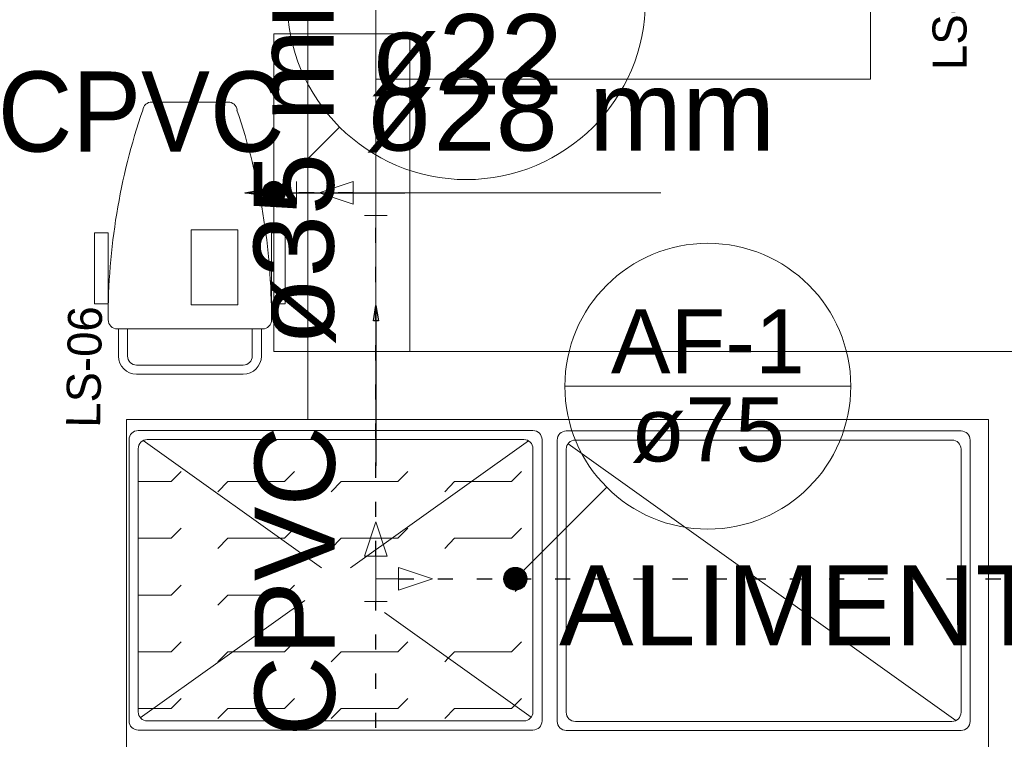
# Model space of a CAD drawing. Header units: millimetres. Extents: x -15 to 153, y -141 to 37.
# Tile 87 of 98: x 113.99 to 120.5, y 14.49 to 19.25. Entities that reach past the tile are written whole.
import ezdxf

# ---------------------------------------------------------------- set-up
doc = ezdxf.new("R2010")
doc.units = ezdxf.units.MM
doc.header["$MEASUREMENT"] = 0
doc.linetypes.add('DOT2', pattern=[3.175, 0, -3.175])
doc.layers.get('0').update_dxf_attribs({"color": 5, "lineweight": 20})
for name, color, linetype, lineweight in [('AF-Colunas', 4, 'Continuous', 30), ('AF-Indicação coluna', 5, 'Continuous', 20), ('AF-Textos coluna', 7, 'Continuous', 20), ('AQ-Colunas', 1, 'Continuous', 30), ('AQ-Conexões', 9, 'Continuous', 20), ('AQ-Indicação coluna', 5, 'Continuous', 20), ('AQ-Sentido tubo', 9, 'Continuous', 20), ('AQ-Textos coluna', 7, 'Continuous', 20), ('AQ-Textos tubo', 7, 'Continuous', 20), ('AQ-Tubos', 1, 'DOT2', 30), ('AQ-Tubos detalhe', 1, 'DOT2', 30)]:
    doc.layers.add(name, color=color, linetype=linetype, lineweight=lineweight)
doc.styles.add('Arial', font='arial.ttf')
doc.styles.add('romans.shx', font='txt')
doc.dimstyles.get("Standard").update_dxf_attribs({"dimtxt": 0.18, "dimasz": 0.18, "dimexe": 0.18, "dimexo": 0.0625, "dimgap": 0.09, "dimtad": 0, "dimtih": 1, "dimtoh": 1, "dimdec": 4, "dimzin": 0, "dimdsep": 46, "dimtxsty": 'Standard', "dimcen": 0.09, "dimadec": 0, "dimazin": 0, "dimtfac": 1, "dimtdec": 4, "dimtofl": 0, "dimtmove": 0, "dimatfit": 3, "dimfxl": 1, "dimtolj": 1, "dimtzin": 0, "dimarcsym": 0})

msp = doc.modelspace()

# ---------------------------------------------------------------- linework, layer by layer
for p, q in [((115.8972, 19.1522), (115.8972, 19.8572)), ((116.3472, 19.1522), (116.3472, 19.8572)), ((116.5722, 19.1522), (115.6722, 19.1522)), ((115.6722, 17.0522), (115.6722, 19.1522)), ((116.3472, 19.1522), (115.8972, 19.1522)), ((115.8972, 17.0522), (115.8972, 19.1522)), ((116.3472, 17.0522), (116.3472, 19.1522)), ((116.5722, 17.0522), (116.5722, 19.1522)), ((114.8652, 18.7022), (115.3692, 18.7022)), ((115.6722, 18.1022), (118.2309, 18.1022)), ((115.1262, 17.8577), (115.4337, 17.8577)), ((115.1262, 17.3612), (115.1262, 17.8577)), ((115.4337, 17.8577), (115.4337, 17.3612)), ((114.5772, 17.8367), (114.4872, 17.8367)), ((114.4872, 17.8367), (114.4872, 17.3672)), ((114.5772, 17.8367), (114.5772, 17.3672)), ((115.6572, 17.8367), (115.7472, 17.8367)), ((115.6572, 17.8367), (115.6572, 17.3672)), ((115.7472, 17.8367), (115.7472, 17.3672)), ((114.5772, 17.3672), (114.4872, 17.3672)), ((115.4337, 17.3612), (115.1262, 17.3612)), ((115.6572, 17.3672), (115.7472, 17.3672)), ((114.6372, 17.2022), (115.5972, 17.2022)), ((114.6447, 17.2022), (114.6447, 17.0222)), ((114.7047, 17.2022), (114.7047, 17.0222)), ((115.5297, 17.2022), (115.5297, 17.0222)), ((115.5897, 17.2022), (115.5897, 17.0222)), ((116.5722, 17.0522), (115.6722, 17.0522)), ((115.8972, 16.6022), (115.8972, 17.0522)), ((115.8972, 17.0522), (122.3472, 17.0522)), ((114.7647, 16.9622), (115.4697, 16.9622)), ((114.7647, 16.9022), (115.4697, 16.9022)), ((115.8972, 16.6022), (120.3972, 16.6022)), ((120.3972, 5.9522), (120.3972, 16.6022)), ((117.3852, 16.5302), (114.7752, 16.5302)), ((120.2157, 16.5272), (117.6057, 16.5272)), ((114.7152, 16.4702), (114.7152, 14.6102)), ((114.7752, 16.4102), (114.7752, 14.6702)), ((115.9872, 15.6227), (114.8082, 16.4642)), ((117.3252, 16.4702), (114.8352, 16.4702)), ((117.3552, 16.4627), (116.1792, 15.6227)), ((117.3852, 14.6702), (117.3852, 16.4102)), ((117.4452, 14.6102), (117.4452, 16.4702)), ((117.5457, 16.4672), (117.5457, 14.6072)), ((117.6057, 16.4072), (117.6057, 14.6672)), ((117.6177, 16.4432), (120.1812, 14.6132)), ((120.1557, 16.4672), (117.6657, 16.4672)), ((120.2157, 14.6672), (120.2157, 16.4072)), ((120.2757, 14.6072), (120.2757, 16.4672)), ((115.0587, 16.2587), (114.9927, 16.1927)), ((115.8087, 16.2587), (115.7427, 16.1927)), ((116.5587, 16.2587), (116.4927, 16.1927)), ((117.3087, 16.2587), (117.2427, 16.1927)), ((114.9927, 16.1927), (114.7752, 16.1927)), ((115.3677, 16.1927), (115.3017, 16.1252)), ((115.7427, 16.1927), (115.3677, 16.1927)), ((116.1177, 16.1927), (116.0517, 16.1252)), ((116.4927, 16.1927), (116.1177, 16.1927)), ((116.8677, 16.1927), (116.8017, 16.1252)), ((116.9757, 16.1927), (116.8677, 16.1927)), ((117.2427, 16.1927), (116.9757, 16.1927)), ((115.0587, 15.8837), (114.9927, 15.8177)), ((115.8087, 15.8837), (115.7427, 15.8177)), ((116.5587, 15.8837), (116.4927, 15.8177)), ((117.3087, 15.8837), (117.2427, 15.8177)), ((114.9927, 15.8177), (114.7752, 15.8177)), ((115.3677, 15.8177), (115.3017, 15.7502)), ((115.7157, 15.8177), (115.3677, 15.8177)), ((115.7427, 15.8177), (115.7157, 15.8177)), ((116.1177, 15.8177), (116.0517, 15.7502)), ((116.4507, 15.8177), (116.1177, 15.8177)), ((116.4927, 15.8177), (116.4507, 15.8177)), ((116.8677, 15.8177), (116.8017, 15.7502)), ((117.2427, 15.8177), (116.8677, 15.8177)), ((115.0587, 15.5087), (114.9927, 15.4427)), ((115.8087, 15.5087), (115.7427, 15.4427)), ((117.3087, 15.5087), (117.2667, 15.4652)), ((114.9927, 15.4427), (114.7752, 15.4427)), ((115.3677, 15.4427), (115.3017, 15.3752)), ((115.7427, 15.4427), (115.3677, 15.4427)), ((115.8762, 15.4067), (114.7887, 14.6312)), ((117.3732, 14.6357), (116.4027, 15.3272)), ((115.0587, 15.1337), (114.9927, 15.0677)), ((115.8087, 15.1337), (115.7427, 15.0677)), ((116.5587, 15.1337), (116.4927, 15.0677)), ((117.3087, 15.1337), (117.2427, 15.0677)), ((114.9927, 15.0677), (114.7752, 15.0677)), ((115.3677, 15.0677), (115.3017, 15.0002)), ((115.3992, 15.0677), (115.3677, 15.0677)), ((115.7427, 15.0677), (115.3992, 15.0677)), ((116.1177, 15.0677), (116.0517, 15.0002)), ((116.4927, 15.0677), (116.1177, 15.0677)), ((116.8677, 15.0677), (116.8257, 15.0257)), ((117.2427, 15.0677), (116.8677, 15.0677)), ((116.8257, 15.0257), (116.8017, 15.0002)), ((115.0587, 14.7587), (114.9927, 14.6927)), ((115.8087, 14.7587), (115.7427, 14.6927)), ((116.5587, 14.7587), (116.4927, 14.6927)), ((117.3087, 14.7587), (117.2637, 14.7122)), ((114.8742, 14.6927), (114.7752, 14.6927)), ((114.9927, 14.6927), (114.8742, 14.6927)), ((115.3677, 14.6927), (115.3017, 14.6252)), ((115.7427, 14.6927), (115.3677, 14.6927)), ((116.1177, 14.6927), (116.0517, 14.6252)), ((116.4927, 14.6927), (116.1177, 14.6927)), ((116.8677, 14.6927), (116.8017, 14.6252)), ((117.2427, 14.6927), (116.8677, 14.6927)), ((117.2637, 14.7122), (117.2427, 14.6927)), ((114.8352, 14.6102), (117.3252, 14.6102)), ((117.6657, 14.6072), (120.1557, 14.6072)), ((114.7752, 14.5502), (117.3852, 14.5502)), ((117.6057, 14.5472), (120.2157, 14.5472))]:
    msp.add_line(p, q)
for points in [[(115.8972, 19.8572), (116.3472, 19.8572), (116.3472, 18.8522), (119.6172, 18.8522), (119.6172, 24.2522), (116.3472, 24.2522), (116.3472, 23.2472), (115.8972, 23.2472), (115.8972, 19.8572)], [(114.6972, 5.9522), (114.6972, 16.6022), (115.8972, 16.6022)]]:
    msp.add_lwpolyline(points)
for centre, radius, start, end in [((114.8652, 18.6422), 0.06, 90, 173.725), ((115.3692, 18.6422), 0.06, 6.27466, 90), ((118.8387, 17.2712), 4.2623, 161.148, 180.126), ((111.3942, 17.2712), 4.2623, 359.874, 18.8523), ((114.6372, 17.2622), 0.06, 180.11, 270), ((115.5972, 17.2622), 0.06, 270, 359.89), ((114.7647, 17.0222), 0.12, 180, 270), ((114.7647, 17.0222), 0.06, 180, 270), ((115.4697, 17.0222), 0.06, 270, 0), ((115.4697, 17.0222), 0.12, 270, 0), ((114.7752, 16.4702), 0.06, 90, 180), ((117.3852, 16.4702), 0.06, 0, 90), ((117.6057, 16.4672), 0.06, 90, 180), ((120.2157, 16.4672), 0.06, 0, 90), ((114.8352, 16.4102), 0.06, 90, 180), ((117.3252, 16.4102), 0.06, 0, 90), ((117.6657, 16.4072), 0.06, 90, 180), ((120.1557, 16.4072), 0.06, 0, 90), ((114.8352, 14.6702), 0.06, 180, 270), ((117.3252, 14.6702), 0.06, 270, 0), ((117.6657, 14.6672), 0.06, 180, 270), ((120.1557, 14.6672), 0.06, 270, 0), ((114.7752, 14.6102), 0.06, 180, 270), ((117.3852, 14.6102), 0.06, 270, 0), ((117.6057, 14.6072), 0.06, 180, 270), ((120.2157, 14.6072), 0.06, 270, 0)]:
    msp.add_arc(centre, radius, start, end)
at = {"layer": 'AF-Colunas', "linetype": 'Continuous', "const_width": 0.075}
msp.add_lwpolyline([(117.3063, 15.5504, 1), (117.2313, 15.5504, 1)], format="xyb", close=True, dxfattribs=at)
at = {"layer": 'AF-Colunas', "linetype": 'Continuous'}
msp.add_circle((117.2688, 15.5504), 0.075, dxfattribs=at)
at = {"layer": 'AF-Indicação coluna'}
for p, q in [((117.5965, 16.8232), (119.4865, 16.8232)), ((117.2688, 15.5504), (117.8733, 16.155))]:
    msp.add_line(p, q, dxfattribs=at)
msp.add_circle((118.5415, 16.8232), 0.945, dxfattribs=at)
at = {"layer": 'AQ-Colunas', "linetype": 'Continuous', "const_width": 0.075}
msp.add_lwpolyline([(115.7097, 18.1015, 1), (115.6347, 18.1015, 1)], format="xyb", close=True, dxfattribs=at)
at = {"layer": 'AQ-Colunas', "linetype": 'Continuous'}
msp.add_circle((115.6722, 18.1015), 0.075, dxfattribs=at)
at = {"layer": 'AQ-Conexões', "linetype": 'Continuous'}
for p, q in [((115.8222, 18.1772), (115.8222, 18.0272)), ((116.1972, 18.1772), (115.9722, 18.1022)), ((116.1972, 18.1772), (116.1972, 18.0272)), ((115.6722, 18.1022), (115.8222, 18.1022)), ((116.1972, 18.0272), (115.9722, 18.1022)), ((116.3472, 18.1022), (116.1972, 18.1022)), ((116.3472, 18.1022), (116.3472, 17.9522)), ((116.2722, 17.9522), (116.4222, 17.9522)), ((116.2722, 15.7005), (116.3472, 15.9255)), ((116.4222, 15.7005), (116.3472, 15.9255)), ((116.2722, 15.7005), (116.4222, 15.7005)), ((116.3472, 15.5505), (116.3472, 15.7005)), ((116.4972, 15.6255), (116.4972, 15.4755)), ((116.4972, 15.6255), (116.7222, 15.5505)), ((116.3472, 15.5505), (116.3472, 15.4005)), ((116.3472, 15.5505), (116.4972, 15.5505)), ((116.4972, 15.4755), (116.7222, 15.5505)), ((116.2722, 15.4005), (116.4222, 15.4005))]:
    msp.add_line(p, q, dxfattribs=at)
msp.add_circle((115.6722, 18.1022), 0.075, dxfattribs=at)
at = {"layer": 'AQ-Indicação coluna'}
msp.add_line((115.6722, 18.1015), (116.107, 18.5364), dxfattribs=at)
msp.add_circle((116.9449, 19.3743), 1.185, dxfattribs=at)
at = {"layer": 'AQ-Tubos', "ltscale": 0.05}
for p, q in [((116.1972, 18.1022), (115.8222, 18.1022)), ((116.3472, 15.7005), (116.3472, 17.9522)), ((116.4972, 15.5505), (130.7772, 15.5505)), ((116.3472, 7.3194), (116.3472, 15.4005))]:
    msp.add_line(p, q, dxfattribs=at)
at = {"layer": 'AQ-Tubos detalhe', "ltscale": 0.05}
msp.add_line((115.6722, 18.1022), (115.6722, 18.1015), dxfattribs=at)

# ---------------------------------------------------------------- texts
at = {"char_height": 0.225, "width": 1.349982, "line_spacing_factor": 0.798, "style": 'romans.shx'}
for s, insert, attachment_point, rotation in [('LS-19', (120.2554, 18.9137), 7, 90.00021), ('LS-06', (114.5404, 17.35), 9, 88.99753)]:
    msp.add_mtext(s, dxfattribs=dict(at, insert=insert, attachment_point=attachment_point, rotation=rotation))
at = {"insert": (117.5577, 14.9462), "char_height": 0.5295, "width": 13.3434, "attachment_point": 7, "line_spacing_factor": 0.798, "style": 'Arial'}
msp.add_mtext('ALIMENTAÇÃO DO BOILER', dxfattribs=at)
at = {"layer": 'AF-Textos coluna', "char_height": 0.4236, "attachment_point": 8, "line_spacing_factor": 0.798, "style": 'Arial'}
for s, insert, width in [('AF-1', (118.5417, 16.9085), 2.03328), ('ø75', (118.5417, 16.3145), 1.52496)]:
    msp.add_mtext(s, dxfattribs=dict(at, insert=insert, width=width))
at = {"layer": 'AQ-Textos coluna', "insert": (116.9457, 18.739), "char_height": 0.5295, "width": 1.9062, "attachment_point": 8, "line_spacing_factor": 0.798, "style": 'Arial'}
msp.add_mtext('ø22', dxfattribs=at)
at = {"layer": 'AQ-Textos tubo', "char_height": 0.5295, "rotation": 90.00021, "line_spacing_factor": 0.798, "style": 'Arial'}
for s, insert, width, attachment_point in [('ø35 mm', (116.0824, 17.0912), 3.8124, 7), ('CPVC', (116.0824, 16.5617), 2.5416, 9)]:
    msp.add_mtext(s, dxfattribs=dict(at, insert=insert, width=width, attachment_point=attachment_point))
at = {"layer": 'AQ-Textos tubo', "char_height": 0.5295, "line_spacing_factor": 0.798, "style": 'Arial'}
for s, insert, width, attachment_point in [('CPVC', (115.7442, 18.367), 2.5416, 9), ('ø28 mm', (116.2752, 18.367), 3.8124, 7)]:
    msp.add_mtext(s, dxfattribs=dict(at, insert=insert, width=width, attachment_point=attachment_point))

# ---------------------------------------------------------------- leaders
at = {"layer": 'AQ-Sentido tubo'}
for points in [[(115.4802, 18.1022), (116.5392, 18.1022)], [(116.3472, 17.3559), (116.3472, 16.2969)]]:
    msp.add_leader(points, dimstyle='Standard', override={"dimasz": 0.1, "dimldrblk": 'CLOSED'}, dxfattribs=at)

doc.saveas('drawing.dxf')
